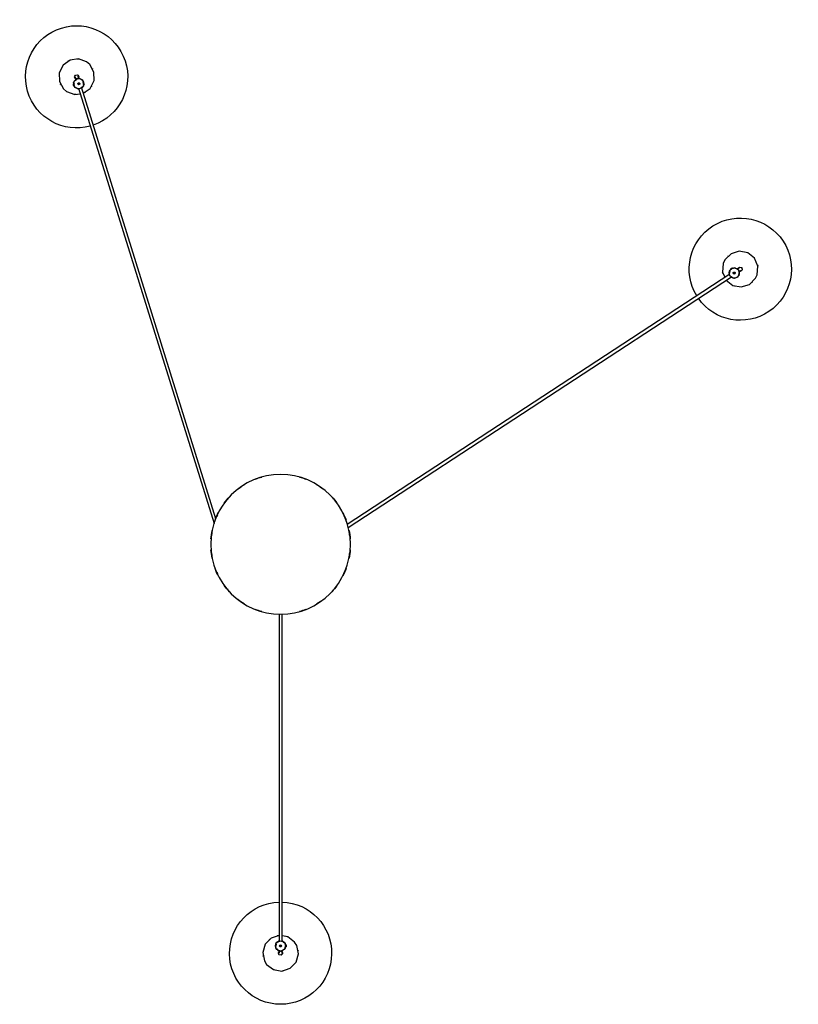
# Model space of a CAD drawing. Header units: millimetres. Extents: x -4228 to 3571, y -1135 to 7565.
# Tile 4 of 6: x 2047 to 3571, y 709 to 2636. Entities that reach past the tile are written whole.
import ezdxf

# ---------------------------------------------------------------- set-up
doc = ezdxf.new("R2010")
doc.units = ezdxf.units.MM
doc.layers.add('E-LITE-EQPM', color=7, linetype='Continuous', lineweight=20)

# ---------------------------------------------------------------- blocks, each defined once
blk = doc.blocks.new('68593-3L_ 68594-3L KOMBO200 - 64314-54-3L CONGA Black_White pendant lamp ø450-3L-747532-Planta_PDF Copy 1')
at = {"layer": 'E-LITE-EQPM', "color": 253, "lineweight": 25, "true_color": 0xaaaaaa}
for p, q in [((-3, 794.1), (-3, 795.9)), ((3, 795.9), (3, 794.1)), ((-3, 136.3), (-3, 777.6)), ((3, 777.6), (3, 136.3)), ((8.7, 789.6), (9.1, 787.8)), ((8.7, 787.8), (10.7, 787.8)), ((10.7, 783.8), (8.7, 783.8)), ((10, 783.6), (8.7, 781.8)), ((10.7, 787.3), (9.1, 787.3)), ((10.7, 784.3), (9.1, 784.3)), ((10.7, 785.8), (10.7, 787.8)), ((10.7, 783.8), (10.7, 785.8)), ((132.4, -32.8), (882.7, -523.6)), ((-395.4, -892.4), (-129.9, -40.4)), ((-126.5, -49.5), (-389.7, -894.2)), ((879.4, -528.6), (130.6, -38.8)), ((880.6, -537.8), (879.9, -535.7)), ((880.4, -538.6), (881.6, -536.8)), ((880.4, -538.6), (882.1, -539.6)), ((880.9, -538.8), (881.8, -537.4)), ((883.4, -540.5), (884.3, -539.1)), ((884.9, -539.1), (883.8, -540.7)), ((886.4, -539.9), (884.7, -539.3)), ((894.8, -538.7), (893.3, -537.7)), ((896.6, -532.7), (898, -533.7)), ((882.1, -539.6), (883.8, -540.7)), ((-405.2, -898), (-405.8, -899.9)), ((-403.8, -900.5), (-405.8, -899.9)), ((-405.7, -899.4), (-404.1, -899.9)), ((-404.6, -896.1), (-405.2, -898)), ((-404.8, -896.6), (-403.2, -897.1)), ((-404.6, -896.1), (-402.7, -896.7)), ((-404.4, -902.2), (-404.2, -900.4)), ((-403.9, -896.1), (-402.1, -894.8)), ((-400.8, -909.9), (-400.3, -908.2)), ((-394.6, -910.1), (-395.1, -911.7))]:
    blk.add_line(p, q, dxfattribs=at)
at = {"layer": 'E-LITE-EQPM', "color": 253, "lineweight": 25, "true_color": 0xaaaaaa, "flags": 128}
for points in [[(-27.3, 821.9), (-13.9, 832.1), (2.7, 834.9), (18.7, 829.6), (30.3, 817.5), (35, 801.3), (31.5, 784.8), (27.3, 778.1)], [(-3, 765.2), (-18.7, 770.4), (-30.3, 782.5), (-35, 798.7), (-31.5, 815.2), (-27.3, 821.9)], [(-8.7, 782.1), (-10, 788.1), (-8.7, 789.8)], [(-7.2, 791.7), (-4.5, 795.1), (-3, 795.5)], [(-3.1, 802.5), (-3.8, 798.7), (-2.9, 797.9)], [(3.1, 797.5), (3.8, 801.3), (1, 803.9), (-2.7, 802.9), (-3.1, 802.5)], [(-3, 795.9), (-3, 799.8), (-3, 800)], [(3, 800), (3, 797.2), (3, 795.9)], [(3, 794.7), (8, 792.3), (8.3, 791)], [(-3, 777), (-8, 779.4), (-8.3, 780.6)], [(7.2, 780), (4.5, 776.6), (3, 776.2)], [(27.3, 778.1), (13.9, 767.9), (3, 766.1)], [(872.3, -516.9), (885.3, -506.6), (901.8, -503.5), (917.9, -508.5), (929.8, -520.4), (933.1, -527.5)], [(866.6, -549.3), (865.3, -532.5), (869.7, -522.5)], [(933.1, -527.5), (934.3, -544.3), (927.6, -559.8), (914.4, -570.2), (897.8, -573.4), (881.8, -568.4), (869.9, -556.5), (866.6, -549.3)], [(879.2, -533.5), (877.8, -529.4), (878.3, -527.9)], [(882.2, -523.3), (887, -520.4), (888.2, -520.9)], [(893.8, -538), (889, -540.9), (887.8, -540.5)], [(889.6, -521.4), (895.4, -523.5), (896.1, -525.6)], [(898.2, -540.9), (895.9, -539.4), (894.8, -538.7)], [(896, -539.7), (898.8, -542.3), (902.6, -541.4), (903.8, -537.7), (903.6, -537.2)], [(896.8, -527.8), (898.2, -532), (897.7, -533.5)], [(898, -533.7), (901.3, -535.8), (901.5, -535.9)], [(903.6, -537.2), (900.9, -534.5), (899.9, -534.8)], [(-379.6, -943.7), (-395.4, -949.5), (-412.1, -947.2), (-425.8, -937.4), (-433.3, -922.4), (-433, -905.5), (-424.8, -890.8), (-418.8, -885.7)], [(-418.8, -885.7), (-402.9, -879.9), (-392, -881.4)], [(-386.1, -882.3), (-372.6, -892), (-365, -907.1), (-365.4, -923.9), (-373.6, -938.6), (-379.6, -943.7)], [(-400.4, -908.8), (-404.6, -904.9), (-404.5, -903.7)], [(-400.1, -893.5), (-396.5, -891), (-395, -891.1)], [(-389.6, -893.6), (-385.4, -897.5), (-385.5, -898.7)], [(-385.6, -900.2), (-386.1, -906.3), (-387.9, -907.6)], [(-401.4, -911.4), (-403.2, -914.8), (-401.3, -918.1), (-397.4, -918.3), (-397, -918)], [(-402.1, -913.8), (-401.2, -911.2), (-400.8, -909.9)], [(-397, -918), (-395.2, -914.6), (-395.8, -913.6)], [(-395.1, -911.7), (-396.3, -915.4), (-396.3, -915.6)], [(-389.8, -908.9), (-393.4, -911.4), (-394.6, -911.3)]]:
    blk.add_lwpolyline(points, dxfattribs=at)
at = {"layer": 'E-LITE-EQPM', "color": 253, "lineweight": 25, "true_color": 0xaaaaaa}
for centre, radius, start, end in [((0, 800), 100, 90.0002, 268.3281), ((0, 800), 100, 271.6945, 90.0002), ((0, 800), 35, 109.1359, 113.1494), ((0, 800), 35, 79.2896, 84.8661), ((0, 800), 35, 169.9943, 171.2921), ((0, 785.8), 10, 90, 270), ((0, 785.8), 10.3, 145.5681, 154.3667), ((0, 800), 4, 141.2921, 168.7282), ((0, 785.8), 10, 270, 90), ((0, 800), 3, 60, 75), ((0, 800), 4, 321.2921, 351.2594), ((0, 785.8), 10.3, 23.9961, 34.9367), ((0, 800), 35, 349.9943, 351.2921), ((0, 800), 35, 230.2487, 232.2609), ((0, 785.8), 10.3, 203.9961, 214.9367), ((0, 785.8), 2, 90, 270), ((0, 785.8), 2, 90, 270), ((0, 785.8), 2, 270, 90), ((0, 785.8), 2, 270, 90), ((0, 785.8), 10.3, 325.5681, 334.3667), ((0, 800), 35, 259.2896, 264.1705), ((0, 800), 35, 289.1359, 293.863), ((0, 0), 136.7, 121.4225, 127.6461), ((0, 0), 136.7, 105.7068, 110.9147), ((0, 0), 136.7, 69.0853, 74.2932), ((0, 0), 136.7, 52.3539, 58.5775), ((0, 0), 136.7, 137.1493, 143.7795), ((0, 0), 135.8, 139.0909, 139.4124), ((0, 0), 136.7, 36.2205, 42.8507), ((0, 0), 135.8, 40.5876, 40.9091), ((0, 0), 136.7, 152.8907, 159.713), ((0, 0), 136.7, 20.287, 27.1093), ((0, 0), 135.8, 154.9372, 156.3138), ((0, 0), 135.8, 23.6862, 25.0628), ((0, 0), 136.7, 168.6525, 175.5552), ((0, 0), 135.8, 171.0107, 172.7714), ((0, 0), 136.7, 4.4448, 11.3475), ((0, 0), 135.8, 7.2286, 8.9893), ((0, 0), 136.7, 184.4448, 191.3475), ((0, 0), 135.8, 187.2286, 188.9893), ((0, 0), 136.7, 348.6525, 355.5552), ((0, 0), 135.8, 351.0107, 352.7714), ((0, 0), 136.7, 200.287, 207.1093), ((0, 0), 135.8, 203.6862, 205.0628), ((0, 0), 136.7, 332.8907, 339.713), ((0, 0), 135.8, 334.9372, 336.3138), ((0, 0), 136.7, 216.2205, 222.8507), ((0, 0), 135.8, 220.5876, 220.9091), ((0, 0), 136.7, 317.1493, 323.7795), ((0, 0), 135.8, 319.0909, 319.4124), ((0, 0), 136.7, 232.5637, 238.5775), ((0, 0), 136.7, 301.4225, 307.4363), ((0, 0), 136.7, 249.0853, 254.2932), ((0, 0), 136.7, 285.7068, 290.9147), ((899.9, -538.4), 100, 326.8092, 145.1511), ((899.9, -538.4), 100, 148.5238, 326.8092), ((899.8, -538.4), 35, 136.0989, 141.6754), ((899.8, -538.4), 35, 107.058, 109.0703), ((899.8, -538.4), 35, 46.8036, 48.1014), ((899.8, -538.4), 35, 165.8954, 170.6546), ((888, -530.7), 10, 146.8093, 326.8093), ((888, -530.7), 10.3, 202.3775, 211.1761), ((888, -530.7), 10, 326.8093, 146.8093), ((888, -530.7), 2, 146.8093, 326.8093), ((888, -530.7), 2, 156.6823, 326.8093), ((888, -530.7), 2, 326.8093, 146.8093), ((888, -530.7), 2, 326.8093, 144.7451), ((888, -530.7), 10.3, 80.8055, 91.746), ((888, -530.7), 10.3, 22.3775, 31.1761), ((899.8, -538.4), 4, 18.1014, 45.8755), ((888, -530.7), 10.3, 260.8055, 271.746), ((899.8, -538.4), 4, 198.1014, 228.0688), ((899.9, -538.4), 3, 296.8093, 311.8093), ((899.8, -538.4), 35, 345.8954, 350.6546), ((899.8, -538.4), 35, 226.8036, 228.1014), ((899.8, -538.4), 35, 316.0989, 321.6754), ((-399.3, -914.6), 100, 74.3956, 252.6948), ((-399.3, -914.6), 100, 252.6948, 70.9632), ((-399.2, -914.7), 35, 91.806, 96.5476), ((-399.2, -914.7), 35, 61.9844, 67.5609), ((-399.2, -914.7), 35, 152.6891, 153.9869), ((-395, -901.2), 10.3, 186.6909, 197.6315), ((-395, -901.2), 10, 72.6948, 252.6948), ((-395, -901.2), 10.3, 128.2629, 137.0615), ((-395, -901.2), 10, 252.6948, 72.6948), ((-395, -901.2), 2, 72.6948, 252.6948), ((-395, -901.2), 2, 72.6948, 252.6948), ((-395, -901.2), 2, 252.6948, 72.6948), ((-395, -901.2), 2, 252.6948, 72.6948), ((-395, -901.2), 10.3, 6.6909, 17.6315), ((-399.2, -914.7), 35, 32.9435, 33.9869), ((-399.2, -914.7), 4, 123.9869, 153.9542), ((-399.2, -914.7), 3, 222.6948, 237.6948), ((-399.2, -914.7), 4, 303.9869, 331.5898), ((-395, -901.2), 10.3, 308.2629, 317.0615), ((-399.2, -914.7), 35, 332.6891, 333.9869), ((-399.2, -914.7), 35, 241.9844, 247.5609), ((-399.2, -914.7), 35, 271.806, 276.5476)]:
    blk.add_arc(centre, radius, start, end, dxfattribs=at)
for centre, major_axis, ratio, start_param, end_param in [((0, 785.8), (3, 0), 0.038955, 3.981745, 4.45059), ((0, 785.8), (-3, 0), 0.038955, 1.328997, 1.570796), ((0, 785.8), (3, 0), 0.038955, 4.712389, 5.443033), ((888, -530.7), (1.64, 2.51), 0.028105, 1.570796, 2.340153), ((888, -530.7), (1.64, 2.51), 0.028105, 1.331228, 1.570796), ((888, -530.7), (1.64, 2.51), 0.028105, 0.805738, 1.308997), ((-395, -901.2), (-2.86, 0.89), 0.028105, 4.974188, 5.47734), ((-395, -901.2), (-2.86, 0.89), 0.028105, 4.712389, 4.951958), ((-395, -901.2), (-2.86, 0.89), 0.028105, 3.943032, 4.712389)]:
    blk.add_ellipse(centre, major_axis=major_axis, ratio=ratio, start_param=start_param, end_param=end_param, dxfattribs=at)
for points, knots in [([(-4.4, 794.8), (-4.4, 794.8), (-4.3, 794.9), (-3.8, 795.1), (-3.2, 795.3), (-2.7, 795.5)], [0, 0, 0, 0, 0.1428571, 0.2857143, 0.5714286, 0.5714286, 0.5714286, 0.5714286]), ([(0, 796.3), (-0.5, 796.3), (-1.6, 796.3), (-2.6, 796.2), (-2.9, 796), (-3, 796)], [-1, -1, -1, -1, -0.8333333, -0.6666667, -0.5555556, -0.5555556, -0.5555556, -0.5555556]), ([(2.7, 795.5), (3, 795.4), (3.4, 795.3), (3.8, 795.1), (4, 795), (4.1, 795), (4.2, 794.9), (4.3, 794.9), (4.4, 794.8), (4.4, 794.8)], [0.4285714, 0.4285714, 0.4285714, 0.4285714, 0.5714286, 0.6785714, 0.7321429, 0.7857143, 0.8392857, 0.8928571, 1, 1, 1, 1]), ([(-2.7, 776.2), (-3, 776.3), (-3.4, 776.4), (-3.8, 776.6), (-4, 776.7), (-4.1, 776.7), (-4.2, 776.8), (-4.3, 776.8), (-4.4, 776.8), (-4.4, 776.8)], [0.4285714, 0.4285714, 0.4285714, 0.4285714, 0.5714286, 0.6785714, 0.7321429, 0.7857143, 0.8392857, 0.8928571, 1, 1, 1, 1]), ([(4.4, 776.8), (4.4, 776.8), (4.3, 776.8), (3.8, 776.6), (3.1, 776.3), (2.3, 776.1), (2.1, 776.1)], [0, 0, 0, 0, 0.1428571, 0.2857143, 0.5714286, 0.6765219, 0.6765219, 0.6765219, 0.6765219]), ([(10, 785.5), (10, 785.5), (10, 785.3), (10, 784.9), (9.9, 784.5), (9.9, 784.2), (9.8, 783.9), (9.8, 783.8), (9.8, 783.8)], [0.5486111, 0.5486111, 0.5486111, 0.5486111, 0.5833333, 0.6527778, 0.7222222, 0.7916667, 0.8611111, 1, 1, 1, 1]), ([(878.1, -529.4), (878.1, -529.4), (878.1, -529.3), (878.2, -528.8), (878.3, -528.2), (878.4, -527.7)], [0, 0, 0, 0, 0.1428571, 0.2857143, 0.5714286, 0.5714286, 0.5714286, 0.5714286]), ([(884.3, -540), (884.3, -540), (884.3, -540), (884.2, -539.9), (884.1, -539.9), (883.9, -539.8), (883.6, -539.7), (883.4, -539.5), (883.1, -539.4), (882.8, -539.2), (882.5, -539), (882.3, -538.9), (882, -538.7), (881.8, -538.5), (881.5, -538.3), (881.3, -538.1), (881, -537.8), (881, -537.8), (881, -537.8)], [0, 0, 0, 0, 0.055556, 0.111111, 0.166667, 0.222222, 0.277778, 0.333333, 0.388889, 0.444444, 0.513889, 0.548611, 0.583333, 0.652778, 0.722222, 0.791667, 0.861111, 1, 1, 1, 1]), ([(881.4, -523.1), (881.6, -522.9), (882, -522.7), (882.3, -522.4), (882.5, -522.3), (882.6, -522.2), (882.7, -522.2), (882.8, -522.1), (882.8, -522.1), (882.8, -522.1)], [0.4285714, 0.4285714, 0.4285714, 0.4285714, 0.5714286, 0.6785714, 0.7321429, 0.7857143, 0.8392857, 0.8928571, 1, 1, 1, 1]), ([(894, -538.7), (893.9, -538.8), (893.7, -538.9), (893.5, -539), (893.4, -539.1), (893.3, -539.2), (893.2, -539.2), (893.1, -539.2), (893.1, -539.2)], [0.5714286, 0.5714286, 0.5714286, 0.5714286, 0.6785714, 0.7321429, 0.7857143, 0.8392857, 0.8928571, 1, 1, 1, 1]), ([(896.8, -536.4), (897.1, -536), (897.6, -535.1), (898, -534.1), (898.1, -533.8), (898.1, -533.7)], [-1, -1, -1, -1, -0.8333333, -0.6666667, -0.5555556, -0.5555556, -0.5555556, -0.5555556]), ([(897.9, -531.9), (897.9, -531.9), (897.9, -532), (897.8, -532.5), (897.7, -533.2), (897.5, -533.7)], [0, 0, 0, 0, 0.1428571, 0.2857143, 0.5714286, 0.5714286, 0.5714286, 0.5714286]), ([(-404.4, -897.9), (-404.4, -897.9), (-404.3, -897.7), (-404.2, -897.3), (-404.1, -897), (-403.9, -896.7), (-403.8, -896.5), (-403.7, -896.4), (-403.7, -896.4)], [0.5486111, 0.5486111, 0.5486111, 0.5486111, 0.5833333, 0.6527778, 0.7222222, 0.7916667, 0.8611111, 1, 1, 1, 1]), ([(-396.5, -891.3), (-396.5, -891.3), (-396.4, -891.3), (-395.9, -891.2), (-395.2, -891.2), (-394.7, -891.2)], [0, 0, 0, 0, 0.1428571, 0.2857143, 0.5714286, 0.5714286, 0.5714286, 0.5714286]), ([(-389.5, -892.8), (-389.3, -893), (-389, -893.2), (-388.6, -893.5), (-388.5, -893.6), (-388.3, -893.7), (-388.2, -893.8), (-388.2, -893.9), (-388.1, -893.9), (-388.1, -893.9)], [0.4285714, 0.4285714, 0.4285714, 0.4285714, 0.5714286, 0.6785714, 0.7321429, 0.7857143, 0.8392857, 0.8928571, 1, 1, 1, 1]), ([(-401, -909.2), (-401.2, -909.1), (-401.3, -908.9), (-401.5, -908.8), (-401.6, -908.7), (-401.7, -908.6), (-401.8, -908.5), (-401.8, -908.5), (-401.8, -908.5)], [0.5714286, 0.5714286, 0.5714286, 0.5714286, 0.6785714, 0.7321429, 0.7857143, 0.8392857, 0.8928571, 1, 1, 1, 1]), ([(-398.1, -911.2), (-397.6, -911.4), (-396.6, -911.7), (-395.6, -911.8), (-395.2, -911.8), (-395.2, -911.7)], [-1, -1, -1, -1, -0.8333333, -0.6666667, -0.5555556, -0.5555556, -0.5555556, -0.5555556]), ([(-393.5, -911.1), (-393.5, -911.1), (-393.6, -911.1), (-394.1, -911.2), (-394.7, -911.2), (-395.2, -911.2)], [0, 0, 0, 0, 0.1428571, 0.2857143, 0.5714286, 0.5714286, 0.5714286, 0.5714286])]:
    blk.add_open_spline(points, degree=3, knots=knots, dxfattribs=at)
for points in [[(-3, 795.9), (-3, 795.9), (-3, 795.8), (-3, 795.8)], [(0, 796.3), (0.4, 796.3), (1.1, 796.3), (2, 796.2), (2.7, 796.1), (2.9, 796), (3, 796)], [(3, 795.9), (3, 795.8), (3, 795.8), (3, 795.8)], [(9.8, 787.8), (9.8, 787.8), (9.8, 787.8), (9.8, 787.7), (9.9, 787.6), (9.9, 787.4), (9.9, 787.1), (10, 786.8), (10, 786.5), (10, 786.3), (10, 786.2)], [(894.7, -538.7), (894.7, -538.6), (894.7, -538.6), (894.7, -538.6)], [(896.8, -536.4), (896.6, -536.7), (896.2, -537.3), (895.6, -538), (895.1, -538.5), (894.9, -538.7), (894.9, -538.7)], [(898, -533.7), (898, -533.6), (898, -533.6), (897.9, -533.6)], [(-404.9, -900.2), (-404.9, -900.2), (-404.9, -900.2), (-404.9, -900.1), (-404.9, -899.9), (-404.9, -899.7), (-404.8, -899.5), (-404.8, -899.2), (-404.7, -898.9), (-404.7, -898.7), (-404.6, -898.6)], [(-400.8, -909.9), (-400.8, -909.9), (-400.8, -909.8), (-400.8, -909.8)], [(-398.1, -911.2), (-398.4, -911.1), (-399.1, -910.9), (-400, -910.5), (-400.6, -910.2), (-400.8, -910.1), (-400.8, -910)], [(-395.1, -911.7), (-395.1, -911.7), (-395.1, -911.6), (-395.1, -911.6)]]:
    blk.add_open_spline(points, degree=3, dxfattribs=at)

msp = doc.modelspace()

# ---------------------------------------------------------------- linework, layer by layer
at = {"layer": 'E-LITE-EQPM', "color": 253, "lineweight": 25, "true_color": 0xaaaaaa}
for start, end in [(90, 270), (270, 90)]:
    msp.add_arc((2557.5, 1609.4), 136.7, start, end, dxfattribs=at)

# ---------------------------------------------------------------- block references
at = {"layer": 'E-LITE-EQPM', "color": 253, "lineweight": 25, "true_color": 0xaaaaaa, "extrusion": (0, 0, -1), "rotation": 179.9999950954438}
msp.add_blockref('68593-3L_ 68594-3L KOMBO200 - 64314-54-3L CONGA Black_White pendant lamp ø450-3L-747532-Planta_PDF Copy 1', (-2557.5, 1609.4), dxfattribs=at)

doc.saveas('drawing.dxf')
